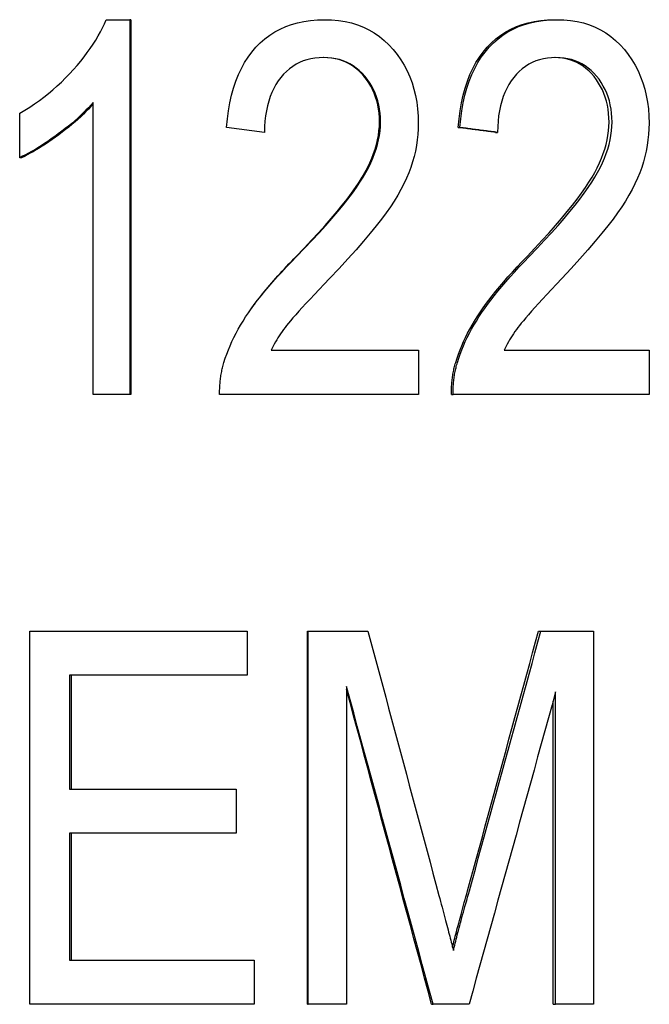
# Model space of a CAD drawing. Header units: millimetres. Extents: x 94 to 3815, y -9 to 477.
# Tile 11 of 14: x 479.93 to 484.21, y 335.69 to 342.39. Entities that reach past the tile are written whole.
import ezdxf

# ---------------------------------------------------------------- set-up
doc = ezdxf.new("R2010")
doc.units = ezdxf.units.MM
doc.layers.add('DETAIL', color=2, linetype='Continuous')

msp = doc.modelspace()

# ---------------------------------------------------------------- linework, layer by layer
at = {"layer": 'DETAIL'}
for p, q in [((480.5167, 342.3918), (480.6783, 342.3918)), ((480.6783, 342.3918), (480.6783, 339.8421)), ((480.685, 342.3918), (480.6783, 342.3918)), ((480.685, 342.3918), (480.685, 339.8421)), ((483.5644, 342.3918), (483.5817, 342.3918)), ((480.4272, 339.8421), (480.4272, 341.8284)), ((479.9285, 341.4528), (479.9285, 341.7549)), ((481.5932, 341.6251), (481.3355, 341.6581)), ((482.9113, 341.6581), (482.9231, 341.6581)), ((483.1648, 341.6252), (483.1787, 341.6252)), ((479.9415, 341.4528), (479.9285, 341.4528)), ((481.6381, 340.1422), (482.6417, 340.1422)), ((482.6417, 340.1422), (482.6417, 339.8421)), ((483.2231, 340.1422), (484.2111, 340.1422)), ((484.2111, 340.1422), (484.2111, 339.8421)), ((480.6783, 339.8421), (480.4272, 339.8421)), ((480.685, 339.8421), (480.6783, 339.8421)), ((482.6417, 339.8421), (481.2886, 339.8421)), ((482.8652, 339.8421), (482.8766, 339.8421)), ((484.2111, 339.8421), (482.8766, 339.8421)), ((479.9982, 338.2321), (481.476, 338.2321)), ((479.9982, 335.6921), (479.9982, 338.2321)), ((481.476, 338.2321), (481.476, 337.932)), ((481.4762, 338.2321), (481.476, 338.2321)), ((481.4762, 338.2321), (481.4762, 337.932)), ((481.8866, 338.2321), (481.8898, 338.2321)), ((481.8866, 335.6921), (481.8866, 338.2321)), ((481.8898, 338.2321), (482.2973, 338.2321)), ((481.8898, 335.6921), (481.8898, 338.2321)), ((483.4575, 338.2321), (483.4739, 338.2321)), ((483.4739, 338.2321), (483.8312, 338.2321)), ((483.8312, 338.2321), (483.8312, 335.6921)), ((480.2679, 337.932), (480.2679, 337.1557)), ((481.476, 337.932), (480.2679, 337.932)), ((480.278, 337.932), (480.278, 337.1557)), ((481.4762, 337.932), (481.476, 337.932)), ((482.1511, 337.8546), (482.1511, 335.6921)), ((483.574, 335.6921), (483.574, 337.8178)), ((483.5568, 335.6921), (483.5568, 337.7556)), ((480.2679, 337.1557), (481.3999, 337.1557)), ((481.3999, 337.1557), (481.3999, 336.8556)), ((481.4007, 337.1557), (481.3999, 337.1557)), ((481.4007, 337.1557), (481.4007, 336.8556)), ((480.2679, 336.8556), (480.2679, 335.9922)), ((481.3999, 336.8556), (480.2679, 336.8556)), ((480.278, 336.8556), (480.278, 335.9922)), ((481.4007, 336.8556), (481.3999, 336.8556)), ((480.2679, 335.9922), (481.5229, 335.9922)), ((481.5229, 335.9922), (481.5229, 335.6921)), ((481.5229, 335.6921), (479.9982, 335.6921)), ((481.8866, 335.6921), (481.8898, 335.6921)), ((482.1511, 335.6921), (481.8898, 335.6921)), ((482.7305, 335.6921), (482.7408, 335.6921)), ((482.9851, 335.6921), (482.7408, 335.6921)), ((483.5568, 335.6921), (483.574, 335.6921)), ((483.8312, 335.6921), (483.574, 335.6921))]:
    msp.add_line(p, q, dxfattribs=at)
at = {"layer": 'DETAIL', "flags": 128}
for points in [[(479.9285, 341.7549), (479.963, 341.7756), (479.9968, 341.797), (480.0298, 341.8192), (480.0621, 341.8421), (480.0936, 341.8657), (480.1245, 341.8901), (480.1546, 341.9153), (480.1839, 341.9411), (480.2126, 341.9678), (480.2405, 341.9951), (480.2676, 342.0232), (480.2941, 342.052), (480.3195, 342.0812), (480.3437, 342.1101), (480.3666, 342.139), (480.3883, 342.1677), (480.4087, 342.1962), (480.4279, 342.2246), (480.4459, 342.2528), (480.4625, 342.2809), (480.4779, 342.3088), (480.4921, 342.3366), (480.505, 342.3643), (480.5167, 342.3918)], [(481.3355, 341.6581), (481.3411, 341.7166), (481.3486, 341.7727), (481.3582, 341.8265), (481.3699, 341.8779), (481.3835, 341.9269), (481.3992, 341.9736), (481.4169, 342.0179), (481.4366, 342.0599), (481.4583, 342.0995), (481.482, 342.1367), (481.5078, 342.1715), (481.5356, 342.204), (481.5652, 342.234), (481.5965, 342.2614), (481.6295, 342.2862), (481.6641, 342.3083), (481.7004, 342.3279), (481.7383, 342.3448), (481.778, 342.3592), (481.8192, 342.3709), (481.8622, 342.3801), (481.9068, 342.3866), (481.9531, 342.3905), (482.001, 342.3918)], [(482.001, 342.3918), (482.0496, 342.3904), (482.0963, 342.3862), (482.1414, 342.3792), (482.1847, 342.3693), (482.2263, 342.3567), (482.2661, 342.3412), (482.3042, 342.323), (482.3406, 342.3019), (482.3752, 342.278), (482.4081, 342.2513), (482.4392, 342.2218), (482.4686, 342.1895), (482.496, 342.1551), (482.5209, 342.1193), (482.5435, 342.0822), (482.5637, 342.0438), (482.5815, 342.0039), (482.597, 341.9627), (482.61, 341.9202), (482.6207, 341.8763), (482.6291, 341.831), (482.635, 341.7844), (482.6386, 341.7364), (482.6397, 341.6871)], [(482.9113, 341.6581), (482.9168, 341.7166), (482.9243, 341.7727), (482.9337, 341.8265), (482.9452, 341.8779), (482.9586, 341.9269), (482.974, 341.9736), (482.9914, 342.0179), (483.0108, 342.0599), (483.0322, 342.0995), (483.0555, 342.1367), (483.0809, 342.1715), (483.1082, 342.204), (483.1373, 342.234), (483.168, 342.2614), (483.2004, 342.2862), (483.2344, 342.3083), (483.27, 342.3279), (483.3072, 342.3448), (483.3461, 342.3592), (483.3865, 342.3709), (483.4286, 342.3801), (483.4723, 342.3866), (483.5175, 342.3905), (483.5644, 342.3918)], [(482.9231, 341.6581), (482.9287, 341.7166), (482.9362, 341.7727), (482.9457, 341.8265), (482.9573, 341.8779), (482.9708, 341.9269), (482.9864, 341.9736), (483.0039, 342.0179), (483.0234, 342.0599), (483.045, 342.0995), (483.0685, 342.1367), (483.0941, 342.1715), (483.1216, 342.204), (483.151, 342.234), (483.182, 342.2614), (483.2146, 342.2862), (483.2489, 342.3083), (483.2848, 342.3279), (483.3223, 342.3448), (483.3615, 342.3592), (483.4023, 342.3709), (483.4447, 342.3801), (483.4887, 342.3866), (483.5344, 342.3905), (483.5817, 342.3918)], [(483.5817, 342.3918), (483.6295, 342.3904), (483.6756, 342.3862), (483.72, 342.3792), (483.7626, 342.3693), (483.8035, 342.3567), (483.8426, 342.3412), (483.8801, 342.323), (483.9158, 342.3019), (483.9498, 342.278), (483.9821, 342.2513), (484.0126, 342.2218), (484.0415, 342.1895), (484.0683, 342.1551), (484.0928, 342.1193), (484.1149, 342.0822), (484.1347, 342.0438), (484.1522, 342.0039), (484.1673, 341.9627), (484.1801, 341.9202), (484.1905, 341.8763), (484.1987, 341.831), (484.2045, 341.7844), (484.208, 341.7364), (484.2092, 341.6871)], [(481.9952, 342.1343), (481.9654, 342.1334), (481.9367, 342.1305), (481.909, 342.1258), (481.8822, 342.1193), (481.8565, 342.1108), (481.8318, 342.1004), (481.808, 342.0882), (481.7853, 342.0741), (481.7636, 342.0581), (481.7429, 342.0402), (481.7231, 342.0204), (481.7044, 341.9988), (481.687, 341.9755), (481.671, 341.9508), (481.6565, 341.9246), (481.6435, 341.8971), (481.632, 341.8681), (481.622, 341.8376), (481.6134, 341.8058), (481.6064, 341.7725), (481.6009, 341.7378), (481.5968, 341.7017), (481.5942, 341.6641), (481.5932, 341.6251)], [(482.3756, 341.6948), (482.3749, 341.7253), (482.3727, 341.755), (482.369, 341.7838), (482.3639, 341.8119), (482.3573, 341.8391), (482.3493, 341.8655), (482.3397, 341.8911), (482.3287, 341.9158), (482.3163, 341.9398), (482.3023, 341.9629), (482.2869, 341.9852), (482.27, 342.0068), (482.252, 342.027), (482.233, 342.0455), (482.2131, 342.0623), (482.1923, 342.0773), (482.1706, 342.0905), (482.1479, 342.102), (482.1244, 342.1118), (482.1, 342.1198), (482.0746, 342.1261), (482.0483, 342.1306), (482.0212, 342.1333), (481.9931, 342.1343)], [(482.383, 341.6948), (482.3822, 341.7254), (482.38, 341.7552), (482.3763, 341.7841), (482.3711, 341.8122), (482.3644, 341.8395), (482.3562, 341.8659), (482.3465, 341.8916), (482.3354, 341.9164), (482.3227, 341.9404), (482.3086, 341.9636), (482.293, 341.986), (482.2759, 342.0075), (482.2575, 342.0278), (482.2383, 342.0463), (482.2181, 342.063), (482.1971, 342.078), (482.1751, 342.0912), (482.1521, 342.1026), (482.1283, 342.1123), (482.1035, 342.1202), (482.0778, 342.1264), (482.0512, 342.1308), (482.0236, 342.1334), (481.9952, 342.1343)], [(483.5759, 342.1343), (483.5466, 342.1334), (483.5182, 342.1305), (483.4909, 342.1258), (483.4645, 342.1193), (483.4391, 342.1108), (483.4146, 342.1004), (483.3912, 342.0882), (483.3688, 342.0741), (483.3473, 342.0581), (483.3268, 342.0402), (483.3073, 342.0204), (483.2888, 341.9988), (483.2715, 341.9755), (483.2557, 341.9508), (483.2413, 341.9246), (483.2285, 341.8971), (483.2171, 341.8681), (483.2072, 341.8376), (483.1987, 341.8058), (483.1918, 341.7725), (483.1863, 341.7378), (483.1823, 341.7017), (483.1797, 341.6641), (483.1787, 341.6251)], [(483.9371, 341.6948), (483.9364, 341.725), (483.9343, 341.7544), (483.9307, 341.783), (483.9258, 341.8108), (483.9194, 341.8378), (483.9117, 341.864), (483.9025, 341.8894), (483.8919, 341.9139), (483.8799, 341.9377), (483.8665, 341.9607), (483.8516, 341.9829), (483.8354, 342.0043), (483.8179, 342.0246), (483.7995, 342.0431), (483.7803, 342.06), (483.7601, 342.0751), (483.7391, 342.0885), (483.7172, 342.1002), (483.6944, 342.1101), (483.6707, 342.1184), (483.6462, 342.1249), (483.6208, 342.1297), (483.5944, 342.1328), (483.5672, 342.1342)], [(483.9574, 341.6948), (483.9567, 341.7254), (483.9545, 341.7552), (483.9509, 341.7841), (483.9458, 341.8122), (483.9392, 341.8395), (483.9312, 341.8659), (483.9217, 341.8916), (483.9107, 341.9164), (483.8983, 341.9404), (483.8844, 341.9636), (483.869, 341.986), (483.8522, 342.0075), (483.8342, 342.0278), (483.8153, 342.0463), (483.7955, 342.063), (483.7747, 342.078), (483.7531, 342.0912), (483.7305, 342.1026), (483.707, 342.1123), (483.6826, 342.1202), (483.6573, 342.1264), (483.6311, 342.1308), (483.604, 342.1334), (483.5759, 342.1343)], [(480.4272, 341.8284), (480.4119, 341.8107), (480.3958, 341.7929), (480.3789, 341.7751), (480.3612, 341.7573), (480.3427, 341.7395), (480.3235, 341.7217), (480.3034, 341.7039), (480.2825, 341.686), (480.2609, 341.6682), (480.2384, 341.6503), (480.2152, 341.6324), (480.1912, 341.6145), (480.167, 341.597), (480.1432, 341.5802), (480.1198, 341.5641), (480.0969, 341.5488), (480.0743, 341.5342), (480.0523, 341.5204), (480.0306, 341.5073), (480.0093, 341.4949), (479.9885, 341.4833), (479.9681, 341.4724), (479.9481, 341.4623), (479.9285, 341.4528)], [(480.4272, 341.818), (480.412, 341.8007), (480.396, 341.7833), (480.3792, 341.766), (480.3617, 341.7486), (480.3435, 341.7312), (480.3245, 341.7138), (480.3047, 341.6964), (480.2842, 341.679), (480.263, 341.6616), (480.241, 341.6442), (480.2183, 341.6267), (480.1948, 341.6093), (480.1715, 341.5924), (480.1486, 341.5762), (480.1261, 341.5607), (480.104, 341.5459), (480.0823, 341.5318), (480.061, 341.5184), (480.0401, 341.5057), (480.0196, 341.4937), (479.9995, 341.4825), (479.9797, 341.4719), (479.9604, 341.462), (479.9415, 341.4528)], [(481.8092, 340.7811), (481.8628, 340.8369), (481.9135, 340.8907), (481.9613, 340.9425), (482.0061, 340.9923), (482.0479, 341.0401), (482.0868, 341.086), (482.1227, 341.1298), (482.1556, 341.1717), (482.1856, 341.2116), (482.2126, 341.2495), (482.2367, 341.2854), (482.2578, 341.3193), (482.2766, 341.352), (482.2938, 341.3846), (482.3094, 341.4168), (482.3233, 341.4488), (482.3356, 341.4805), (482.3462, 341.5119), (482.3552, 341.5431), (482.3626, 341.574), (482.3683, 341.6046), (482.3724, 341.6349), (482.3748, 341.665), (482.3756, 341.6948)], [(481.8118, 340.7811), (481.8659, 340.8369), (481.917, 340.8907), (481.9652, 340.9425), (482.0103, 340.9923), (482.0525, 341.0401), (482.0917, 341.086), (482.1279, 341.1298), (482.1611, 341.1717), (482.1913, 341.2116), (482.2186, 341.2495), (482.2429, 341.2854), (482.2642, 341.3193), (482.2832, 341.352), (482.3005, 341.3846), (482.3162, 341.4168), (482.3302, 341.4488), (482.3426, 341.4805), (482.3533, 341.5119), (482.3624, 341.5431), (482.3698, 341.574), (482.3756, 341.6046), (482.3797, 341.6349), (482.3822, 341.665), (482.383, 341.6948)], [(482.6397, 341.6871), (482.6389, 341.649), (482.6366, 341.611), (482.6326, 341.5732), (482.6271, 341.5356), (482.62, 341.4982), (482.6113, 341.461), (482.601, 341.4239), (482.5892, 341.387), (482.5755, 341.35), (482.5598, 341.3125), (482.542, 341.2745), (482.5221, 341.236), (482.5002, 341.1971), (482.4762, 341.1576), (482.4501, 341.1177), (482.4219, 341.0773), (482.3903, 341.0347), (482.354, 340.9883), (482.3129, 340.9382), (482.2671, 340.8842), (482.2165, 340.8264), (482.1611, 340.7647), (482.101, 340.6993), (482.0361, 340.6301)], [(483.3792, 340.7811), (483.4322, 340.8369), (483.4823, 340.8907), (483.5294, 340.9425), (483.5735, 340.9923), (483.6148, 341.0401), (483.653, 341.086), (483.6884, 341.1298), (483.7208, 341.1717), (483.7503, 341.2116), (483.7769, 341.2495), (483.8006, 341.2854), (483.8214, 341.3193), (483.8399, 341.352), (483.8567, 341.3846), (483.872, 341.4168), (483.8857, 341.4488), (483.8977, 341.4805), (483.9082, 341.5119), (483.917, 341.5431), (483.9242, 341.574), (483.9299, 341.6046), (483.9339, 341.6349), (483.9363, 341.665), (483.9371, 341.6948)], [(483.3949, 340.7811), (483.4483, 340.8369), (483.4988, 340.8907), (483.5463, 340.9425), (483.5908, 340.9923), (483.6324, 341.0401), (483.671, 341.086), (483.7067, 341.1298), (483.7394, 341.1717), (483.7691, 341.2116), (483.7959, 341.2495), (483.8198, 341.2854), (483.8407, 341.3193), (483.8594, 341.352), (483.8764, 341.3846), (483.8918, 341.4168), (483.9056, 341.4488), (483.9178, 341.4805), (483.9283, 341.5119), (483.9372, 341.5431), (483.9445, 341.574), (483.9502, 341.6046), (483.9542, 341.6349), (483.9566, 341.665), (483.9574, 341.6948)], [(484.2092, 341.6871), (484.2084, 341.649), (484.2061, 341.611), (484.2022, 341.5732), (484.1968, 341.5356), (484.1898, 341.4982), (484.1813, 341.461), (484.1713, 341.4239), (484.1597, 341.387), (484.1463, 341.35), (484.1309, 341.3125), (484.1134, 341.2745), (484.0939, 341.236), (484.0724, 341.1971), (484.0489, 341.1576), (484.0233, 341.1177), (483.9957, 341.0773), (483.9647, 341.0347), (483.929, 340.9883), (483.8887, 340.9382), (483.8436, 340.8842), (483.7939, 340.8264), (483.7394, 340.7647), (483.6802, 340.6993), (483.6163, 340.6301)], [(483.1648, 341.6251), (483.1542, 341.6265), (483.1437, 341.6279), (483.1331, 341.6293), (483.1226, 341.6306), (483.112, 341.632), (483.1015, 341.6334), (483.0909, 341.6348), (483.0804, 341.6361), (483.0698, 341.6375), (483.0592, 341.6389), (483.0487, 341.6402), (483.0381, 341.6416), (483.0276, 341.643), (483.017, 341.6443), (483.0064, 341.6457), (482.9959, 341.6471), (482.9853, 341.6485), (482.9748, 341.6498), (482.9642, 341.6512), (482.9536, 341.6526), (482.943, 341.654), (482.9325, 341.6553), (482.9219, 341.6567), (482.9113, 341.6581)], [(483.1787, 341.6251), (483.168, 341.6265), (483.1574, 341.6279), (483.1468, 341.6293), (483.1361, 341.6306), (483.1255, 341.632), (483.1148, 341.6334), (483.1042, 341.6348), (483.0936, 341.6361), (483.0829, 341.6375), (483.0723, 341.6389), (483.0616, 341.6402), (483.051, 341.6416), (483.0403, 341.643), (483.0297, 341.6443), (483.019, 341.6457), (483.0084, 341.6471), (482.9977, 341.6485), (482.9871, 341.6498), (482.9764, 341.6512), (482.9658, 341.6526), (482.9551, 341.654), (482.9444, 341.6553), (482.9338, 341.6567), (482.9231, 341.6581)], [(481.3179, 340.0589), (481.3271, 340.0876), (481.3372, 340.1162), (481.3481, 340.1447), (481.3598, 340.1731), (481.3724, 340.2014), (481.3858, 340.2296), (481.4, 340.2577), (481.4151, 340.2857), (481.431, 340.3136), (481.4478, 340.3414), (481.4654, 340.3691), (481.4838, 340.3968), (481.5034, 340.4247), (481.5244, 340.4534), (481.5468, 340.4829), (481.5706, 340.513), (481.5958, 340.544), (481.6224, 340.5756), (481.6505, 340.608), (481.6799, 340.6411), (481.7108, 340.675), (481.743, 340.7096), (481.7767, 340.745), (481.8118, 340.7811)], [(481.4959, 340.4142), (481.5054, 340.4275), (481.5151, 340.4411), (481.5252, 340.4548), (481.5356, 340.4687), (481.5463, 340.4827), (481.5573, 340.4969), (481.5686, 340.5113), (481.5802, 340.5258), (481.5922, 340.5405), (481.6045, 340.5554), (481.617, 340.5705), (481.6299, 340.5857), (481.6432, 340.601), (481.6567, 340.6166), (481.6705, 340.6323), (481.6847, 340.6481), (481.6991, 340.6642), (481.7139, 340.6804), (481.729, 340.6967), (481.7444, 340.7133), (481.7601, 340.73), (481.7762, 340.7468), (481.7925, 340.7639), (481.8092, 340.7811)], [(482.894, 340.0589), (482.9031, 340.0876), (482.913, 340.1162), (482.9237, 340.1447), (482.9353, 340.1731), (482.9476, 340.2014), (482.9608, 340.2296), (482.9748, 340.2577), (482.9897, 340.2857), (483.0054, 340.3136), (483.0219, 340.3414), (483.0392, 340.3691), (483.0573, 340.3968), (483.0766, 340.4247), (483.0972, 340.4534), (483.1192, 340.4829), (483.1426, 340.513), (483.1674, 340.544), (483.1935, 340.5756), (483.221, 340.608), (483.2499, 340.6411), (483.2802, 340.675), (483.3118, 340.7096), (483.3448, 340.745), (483.3792, 340.7811)], [(482.9057, 340.0589), (482.9148, 340.0876), (482.9248, 340.1162), (482.9356, 340.1447), (482.9472, 340.1731), (482.9597, 340.2014), (482.973, 340.2296), (482.9872, 340.2577), (483.0021, 340.2857), (483.0179, 340.3136), (483.0346, 340.3414), (483.052, 340.3691), (483.0703, 340.3968), (483.0897, 340.4247), (483.1105, 340.4534), (483.1327, 340.4829), (483.1563, 340.513), (483.1813, 340.544), (483.2077, 340.5756), (483.2354, 340.608), (483.2645, 340.6411), (483.2951, 340.675), (483.327, 340.7096), (483.3602, 340.745), (483.3949, 340.7811)], [(482.0361, 340.6301), (481.9995, 340.5921), (481.9652, 340.5561), (481.933, 340.5223), (481.9032, 340.4906), (481.8755, 340.4609), (481.8501, 340.4333), (481.8269, 340.4078), (481.8059, 340.3844), (481.7872, 340.3631), (481.7707, 340.3438), (481.7565, 340.3267), (481.7444, 340.3116), (481.7337, 340.2975), (481.7233, 340.2835), (481.7133, 340.2694), (481.7036, 340.2553), (481.6942, 340.2412), (481.6852, 340.2271), (481.6765, 340.213), (481.6681, 340.1989), (481.6601, 340.1847), (481.6524, 340.1706), (481.6451, 340.1564), (481.6381, 340.1422)], [(483.6163, 340.6301), (483.5802, 340.5921), (483.5463, 340.5561), (483.5146, 340.5223), (483.4851, 340.4906), (483.4578, 340.4609), (483.4327, 340.4333), (483.4098, 340.4078), (483.3891, 340.3844), (483.3706, 340.3631), (483.3543, 340.3438), (483.3402, 340.3267), (483.3283, 340.3116), (483.3177, 340.2975), (483.3075, 340.2835), (483.2975, 340.2694), (483.2879, 340.2553), (483.2787, 340.2412), (483.2697, 340.2271), (483.2611, 340.213), (483.2528, 340.1989), (483.2449, 340.1847), (483.2373, 340.1706), (483.23, 340.1564), (483.2231, 340.1422)], [(481.2886, 339.8421), (481.2885, 339.8515), (481.2886, 339.8608), (481.2887, 339.8701), (481.2889, 339.8793), (481.2893, 339.8886), (481.2897, 339.8978), (481.2903, 339.907), (481.291, 339.9161), (481.2919, 339.9252), (481.2928, 339.9343), (481.2938, 339.9434), (481.295, 339.9525), (481.2963, 339.9615), (481.2977, 339.9705), (481.2992, 339.9795), (481.3008, 339.9884), (481.3025, 339.9973), (481.3044, 340.0062), (481.3064, 340.0151), (481.3084, 340.0239), (481.3106, 340.0327), (481.313, 340.0415), (481.3154, 340.0502), (481.3179, 340.0589)], [(482.8652, 339.8421), (482.8651, 339.8515), (482.8651, 339.8608), (482.8652, 339.8701), (482.8654, 339.8793), (482.8658, 339.8886), (482.8663, 339.8978), (482.8668, 339.907), (482.8675, 339.9161), (482.8683, 339.9252), (482.8693, 339.9343), (482.8703, 339.9434), (482.8714, 339.9525), (482.8727, 339.9615), (482.8741, 339.9705), (482.8756, 339.9795), (482.8771, 339.9884), (482.8789, 339.9973), (482.8807, 340.0062), (482.8826, 340.0151), (482.8847, 340.0239), (482.8868, 340.0327), (482.8891, 340.0415), (482.8915, 340.0502), (482.894, 340.0589)], [(482.8766, 339.8421), (482.8765, 339.8515), (482.8765, 339.8608), (482.8766, 339.8701), (482.8769, 339.8793), (482.8772, 339.8886), (482.8777, 339.8978), (482.8783, 339.907), (482.879, 339.9161), (482.8798, 339.9252), (482.8807, 339.9343), (482.8817, 339.9434), (482.8829, 339.9525), (482.8842, 339.9615), (482.8855, 339.9705), (482.887, 339.9795), (482.8887, 339.9884), (482.8904, 339.9973), (482.8922, 340.0062), (482.8942, 340.0151), (482.8963, 340.0239), (482.8984, 340.0327), (482.9007, 340.0415), (482.9032, 340.0502), (482.9057, 340.0589)], [(482.2973, 338.2321), (482.3174, 338.1572), (482.3375, 338.0822), (482.3577, 338.0073), (482.3778, 337.9324), (482.3979, 337.8574), (482.418, 337.7825), (482.4381, 337.7076), (482.4582, 337.6326), (482.4783, 337.5577), (482.4984, 337.4827), (482.5185, 337.4078), (482.5386, 337.3329), (482.5587, 337.2579), (482.5788, 337.183), (482.5989, 337.108), (482.619, 337.0331), (482.6391, 336.9582), (482.6592, 336.8832), (482.6792, 336.8083), (482.6993, 336.7334), (482.7194, 336.6584), (482.7395, 336.5835), (482.7595, 336.5085), (482.7796, 336.4336)], [(482.9748, 336.4646), (482.9949, 336.5382), (483.0151, 336.6119), (483.0353, 336.6855), (483.0554, 336.7592), (483.0756, 336.8328), (483.0957, 336.9065), (483.1159, 336.9801), (483.136, 337.0537), (483.1561, 337.1274), (483.1763, 337.201), (483.1964, 337.2747), (483.2165, 337.3483), (483.2366, 337.422), (483.2567, 337.4956), (483.2768, 337.5693), (483.2969, 337.6429), (483.317, 337.7166), (483.3371, 337.7902), (483.3572, 337.8639), (483.3773, 337.9375), (483.3974, 338.0112), (483.4174, 338.0848), (483.4375, 338.1585), (483.4575, 338.2321)], [(482.9871, 336.4646), (483.0074, 336.5382), (483.0278, 336.6119), (483.0481, 336.6855), (483.0684, 336.7592), (483.0887, 336.8328), (483.109, 336.9065), (483.1294, 336.9801), (483.1497, 337.0537), (483.17, 337.1274), (483.1903, 337.201), (483.2106, 337.2747), (483.2308, 337.3483), (483.2511, 337.422), (483.2714, 337.4956), (483.2917, 337.5693), (483.3119, 337.6429), (483.3322, 337.7166), (483.3525, 337.7902), (483.3727, 337.8639), (483.393, 337.9375), (483.4132, 338.0112), (483.4334, 338.0848), (483.4537, 338.1585), (483.4739, 338.2321)], [(482.7408, 335.6921), (482.7162, 335.7822), (482.6917, 335.8723), (482.6672, 335.9624), (482.6427, 336.0525), (482.6181, 336.1426), (482.5936, 336.2327), (482.569, 336.3228), (482.5445, 336.4129), (482.5199, 336.5031), (482.4954, 336.5932), (482.4708, 336.6833), (482.4462, 336.7734), (482.4217, 336.8635), (482.3971, 336.9536), (482.3725, 337.0437), (482.3479, 337.1338), (482.3233, 337.2239), (482.2988, 337.314), (482.2742, 337.4041), (482.2496, 337.4942), (482.225, 337.5843), (482.2004, 337.6744), (482.1758, 337.7645), (482.1511, 337.8546)], [(482.7305, 335.6921), (482.7064, 335.7814), (482.6823, 335.8707), (482.6582, 335.9599), (482.6341, 336.0492), (482.61, 336.1385), (482.5859, 336.2277), (482.5617, 336.317), (482.5376, 336.4063), (482.5135, 336.4956), (482.4894, 336.5848), (482.4652, 336.6741), (482.4411, 336.7634), (482.4169, 336.8526), (482.3928, 336.9419), (482.3686, 337.0312), (482.3445, 337.1204), (482.3203, 337.2097), (482.2962, 337.299), (482.272, 337.3883), (482.2478, 337.4775), (482.2237, 337.5668), (482.1995, 337.6561), (482.1753, 337.7453), (482.1511, 337.8346)], [(483.574, 337.8178), (483.5495, 337.7292), (483.5251, 337.6407), (483.5006, 337.5521), (483.4761, 337.4635), (483.4517, 337.375), (483.4272, 337.2864), (483.4027, 337.1978), (483.3782, 337.1093), (483.3537, 337.0207), (483.3292, 336.9321), (483.3046, 336.8435), (483.2801, 336.755), (483.2556, 336.6664), (483.231, 336.5778), (483.2064, 336.4893), (483.1819, 336.4007), (483.1573, 336.3121), (483.1327, 336.2235), (483.1082, 336.135), (483.0836, 336.0464), (483.059, 335.9578), (483.0344, 335.8693), (483.0098, 335.7807), (482.9851, 335.6921)], [(482.8727, 336.0812), (482.8755, 336.0927), (482.8785, 336.1046), (482.8815, 336.117), (482.8847, 336.1296), (482.8881, 336.1427), (482.8915, 336.1562), (482.8951, 336.17), (482.8988, 336.1843), (482.9026, 336.1989), (482.9066, 336.2139), (482.9106, 336.2293), (482.9148, 336.2451), (482.9191, 336.2613), (482.9236, 336.2778), (482.9281, 336.2947), (482.9328, 336.3121), (482.9376, 336.3298), (482.9426, 336.3479), (482.9476, 336.3664), (482.9528, 336.3852), (482.9581, 336.4045), (482.9635, 336.4241), (482.9691, 336.4442), (482.9748, 336.4646)], [(482.8785, 336.058), (482.8814, 336.0697), (482.8843, 336.0818), (482.8874, 336.0944), (482.8907, 336.1075), (482.8941, 336.121), (482.8977, 336.135), (482.9014, 336.1494), (482.9052, 336.1643), (482.9093, 336.1796), (482.9134, 336.1954), (482.9177, 336.2117), (482.9222, 336.2284), (482.9268, 336.2455), (482.9315, 336.2632), (482.9364, 336.2813), (482.9414, 336.2998), (482.9466, 336.3188), (482.952, 336.3382), (482.9574, 336.3582), (482.9631, 336.3785), (482.9689, 336.3994), (482.9748, 336.4206), (482.9809, 336.4424), (482.9871, 336.4646)], [(482.7796, 336.4336), (482.7852, 336.4128), (482.7906, 336.3925), (482.796, 336.3727), (482.8012, 336.3533), (482.8063, 336.3343), (482.8112, 336.3157), (482.8161, 336.2977), (482.8208, 336.28), (482.8253, 336.2628), (482.8298, 336.246), (482.8341, 336.2297), (482.8383, 336.2139), (482.8423, 336.1984), (482.8463, 336.1835), (482.8501, 336.1689), (482.8537, 336.1548), (482.8573, 336.1412), (482.8607, 336.128), (482.864, 336.1152), (482.8672, 336.1029), (482.8702, 336.091), (482.8731, 336.0796), (482.8759, 336.0686), (482.8785, 336.058)]]:
    msp.add_lwpolyline(points, dxfattribs=at)

doc.saveas('drawing.dxf')
